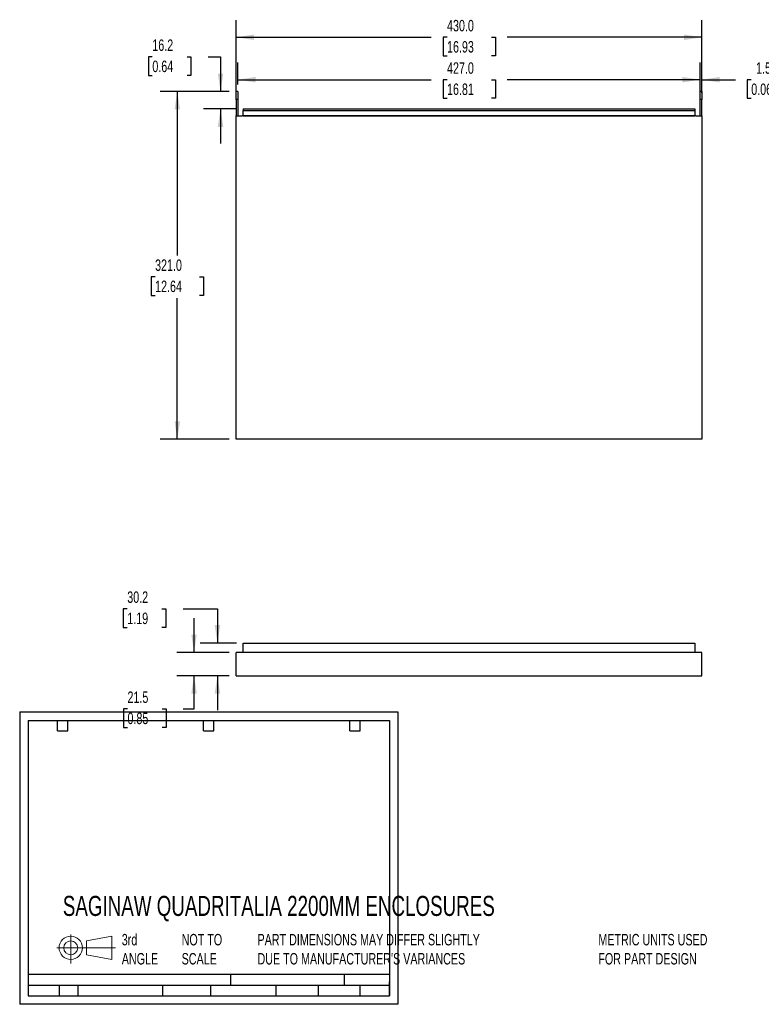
# Model space of a CAD drawing. Header units: millimetres. Extents: x 0 to 1356, y 0 to 1033.
# Tile 1 of 2: x 0 to 685, y 0 to 909. Entities that reach past the tile are written whole.
import ezdxf

# ---------------------------------------------------------------- set-up
doc = ezdxf.new("R2010")
doc.units = ezdxf.units.MM
doc.header["$LTSCALE"] = 5
doc.layers.add('DIMENSIONS', color=140, linetype='Continuous', lineweight=25)
doc.layers.add('TEXT', color=140, linetype='Continuous', lineweight=25)
doc.styles.add('SLDTEXTSTYLE0', font='TXT', dxfattribs={"width": 0.7})
doc.dimstyles.new('SLDDIMSTYLE0', dxfattribs={"dimtxt": 10.790039, "dimasz": 16.51, "dimexe": 0, "dimexo": 0.0625, "dimgap": 2.69751, "dimtad": 0, "dimtih": 1, "dimtoh": 1, "dimdec": 1, "dimrnd": 1e-09, "dimzin": 12, "dimdsep": 46, "dimtxsty": 'SLDTEXTSTYLE0', "dimsah": 1, "dimcen": 0.09, "dimadec": 0, "dimazin": 3, "dimtfac": 1, "dimtdec": 1, "dimtmove": 0, "dimatfit": 0, "dimfxl": 0, "dimfrac": 2, "dimtolj": 1, "dimtzin": 12, "dimarcsym": 0})
doc.dimstyles.new('SLDDIMSTYLE5', dxfattribs={"dimtxt": 10.790039, "dimasz": 16.51, "dimexe": 0, "dimexo": 0.0625, "dimgap": 2.69751, "dimtad": 0, "dimtih": 1, "dimtoh": 1, "dimdec": 1, "dimrnd": 1e-09, "dimzin": 4, "dimdsep": 46, "dimtxsty": 'SLDTEXTSTYLE0', "dimsah": 1, "dimcen": 0.09, "dimadec": 0, "dimazin": 1, "dimtfac": 1, "dimtdec": 1, "dimtofl": 0, "dimtmove": 0, "dimatfit": 3, "dimfxl": 0, "dimfrac": 2, "dimtolj": 1, "dimtzin": 12, "dimarcsym": 0})

# ---------------------------------------------------------------- blocks, each defined once
blk = doc.blocks.new('Block11')
at = {"color": 7, "linetype": 'Continuous', "lineweight": 18}
for p, q in [((12.94, 26.55), (12.94, 0)), ((27.4, 20.84), (50.88, 25.16)), ((27.4, 7.98), (27.4, 20.84)), ((50.88, 25.16), (50.88, 3.66)), ((0, 14.41), (54.37, 14.41)), ((27.4, 7.98), (50.88, 3.66))]:
    blk.add_line(p, q, dxfattribs=at)
for radius in [10.75, 6.43]:
    blk.add_circle((12.94, 14.41), radius, dxfattribs=at)
blk = doc.blocks.new('Block12')
at = {"color": 7, "linetype": 'Continuous'}
blk.add_blockref('Block11', (0, 0), dxfattribs=at)
blk = doc.blocks.new('_D')
at = {"layer": 'DIMENSIONS'}
for p, q in [((160.98, 324.9), (160.98, 356.65)), ((193.53, 324.9), (145.11, 324.9)), ((193.53, 303.4), (145.11, 303.4)), ((160.98, 272.76), (160.98, 303.4)), ((99.52, 272.76), (95.9, 272.76)), ((95.9, 272.76), (95.9, 255.61)), ((131.59, 272.76), (135.21, 272.76)), ((135.21, 272.76), (135.21, 255.61)), ((151.04, 272.76), (160.98, 272.76)), ((95.9, 255.61), (99.52, 255.61)), ((135.21, 255.61), (131.59, 255.61))]:
    blk.add_line(p, q, dxfattribs=at)
for points in [[(160.98, 324.9), (163.52, 341.41), (158.44, 341.41)], [(160.98, 303.4), (158.44, 286.89), (163.52, 286.89)]]:
    blk.add_solid(points, dxfattribs=at)
at = {"layer": 'DIMENSIONS', "char_height": 10.583, "attachment_point": 1, "style": 'SLDTEXTSTYLE0'}
for s, insert in [('21.5', (99.52, 288.82)), ('0.85', (99.52, 269.26))]:
    blk.add_mtext(s, dxfattribs=dict(at, insert=insert))
blk = doc.blocks.new('_D_1')
at = {"layer": 'DIMENSIONS'}
for p, q in [((99.32, 365.13), (95.69, 365.13)), ((95.69, 365.13), (95.69, 347.98)), ((131.38, 365.13), (135, 365.13)), ((135, 365.13), (135, 347.98)), ((150.83, 365.13), (182.58, 365.13)), ((182.58, 365.13), (182.58, 333.56)), ((95.69, 347.98), (99.32, 347.98)), ((135, 347.98), (131.38, 347.98)), ((200.03, 333.56), (166.71, 333.56)), ((193.53, 303.4), (166.71, 303.4)), ((182.58, 303.4), (182.58, 271.65))]:
    blk.add_line(p, q, dxfattribs=at)
for points in [[(182.58, 333.56), (185.12, 350.07), (180.04, 350.07)], [(182.58, 303.4), (180.04, 286.89), (185.12, 286.89)]]:
    blk.add_solid(points, dxfattribs=at)
at = {"layer": 'DIMENSIONS', "char_height": 10.583, "attachment_point": 1, "style": 'SLDTEXTSTYLE0'}
for s, insert in [('30.2', (99.32, 381.19)), ('1.19', (99.32, 361.62))]:
    blk.add_mtext(s, dxfattribs=dict(at, insert=insert))
blk = doc.blocks.new('_D_12')
at = {"layer": 'DIMENSIONS'}
for p, q in [((193.53, 842.78), (129.65, 842.78)), ((145.53, 842.78), (145.53, 691.2)), ((125.01, 671.64), (121.38, 671.64)), ((121.38, 671.64), (121.38, 654.49)), ((166.05, 671.64), (169.67, 671.64)), ((169.67, 671.64), (169.67, 654.49)), ((121.38, 654.49), (125.01, 654.49)), ((145.53, 521.78), (145.53, 652.07)), ((169.67, 654.49), (166.05, 654.49)), ((193.53, 521.78), (129.65, 521.78))]:
    blk.add_line(p, q, dxfattribs=at)
for points in [[(145.53, 842.78), (142.99, 826.27), (148.07, 826.27)], [(145.53, 521.78), (148.07, 538.29), (142.99, 538.29)]]:
    blk.add_solid(points, dxfattribs=at)
at = {"layer": 'DIMENSIONS', "char_height": 10.583, "attachment_point": 1, "style": 'SLDTEXTSTYLE0'}
for s, insert in [('321.0', (125.01, 687.69)), ('12.64', (125.01, 668.13))]:
    blk.add_mtext(s, dxfattribs=dict(at, insert=insert))
blk = doc.blocks.new('_D_13')
at = {"layer": 'DIMENSIONS'}
for p, q in [((122.46, 874.75), (118.84, 874.75)), ((118.84, 874.75), (118.84, 857.6)), ((154.53, 874.75), (158.15, 874.75)), ((158.15, 874.75), (158.15, 857.6)), ((173.98, 874.75), (185.44, 874.75)), ((185.44, 874.75), (185.44, 842.78)), ((118.84, 857.6), (122.46, 857.6)), ((158.15, 857.6), (154.53, 857.6)), ((193.53, 842.78), (169.57, 842.78)), ((200.03, 826.58), (169.57, 826.58)), ((185.44, 826.58), (185.44, 794.83))]:
    blk.add_line(p, q, dxfattribs=at)
for points in [[(185.44, 842.78), (187.98, 859.29), (182.9, 859.29)], [(185.44, 826.58), (182.9, 810.07), (187.98, 810.07)]]:
    blk.add_solid(points, dxfattribs=at)
at = {"layer": 'DIMENSIONS', "char_height": 10.583, "attachment_point": 1, "style": 'SLDTEXTSTYLE0'}
for s, insert in [('16.2', (122.46, 890.8)), ('0.64', (122.46, 871.24))]:
    blk.add_mtext(s, dxfattribs=dict(at, insert=insert))
blk = doc.blocks.new('_D_14')
at = {"layer": 'DIMENSIONS'}
for p, q in [((199.88, 837.63), (199.88, 908.66)), ((629.88, 841.63), (629.88, 908.66)), ((199.88, 892.78), (379.94, 892.78)), ((394.56, 892.78), (390.94, 892.78)), ((390.94, 892.78), (390.94, 875.63)), ((435.6, 892.78), (439.23, 892.78)), ((439.23, 892.78), (439.23, 875.63)), ((629.88, 892.78), (450.23, 892.78)), ((390.94, 875.63), (394.56, 875.63)), ((439.23, 875.63), (435.6, 875.63))]:
    blk.add_line(p, q, dxfattribs=at)
for points in [[(199.88, 892.78), (216.39, 890.24), (216.39, 895.32)], [(629.88, 892.78), (613.37, 895.32), (613.37, 890.24)]]:
    blk.add_solid(points, dxfattribs=at)
at = {"layer": 'DIMENSIONS', "char_height": 10.583, "attachment_point": 1, "style": 'SLDTEXTSTYLE0'}
for s, insert in [('430.0', (394.56, 908.84)), ('16.93', (394.56, 889.28))]:
    blk.add_mtext(s, dxfattribs=dict(at, insert=insert))
blk = doc.blocks.new('_D_15')
at = {"layer": 'DIMENSIONS'}
for p, q in [((628.38, 837.63), (628.38, 869.49)), ((629.88, 849.13), (629.88, 869.49)), ((628.38, 853.62), (596.63, 853.62)), ((629.88, 853.62), (660.81, 853.62)), ((675.43, 853.62), (671.8, 853.62)), ((671.8, 853.62), (671.8, 836.47)), ((707.49, 853.62), (711.11, 853.62)), ((711.11, 853.62), (711.11, 836.47)), ((671.8, 836.47), (675.43, 836.47)), ((711.11, 836.47), (707.49, 836.47))]:
    blk.add_line(p, q, dxfattribs=at)
for points in [[(628.38, 853.62), (611.87, 856.16), (611.87, 851.08)], [(629.88, 853.62), (646.39, 851.08), (646.39, 856.16)]]:
    blk.add_solid(points, dxfattribs=at)
at = {"layer": 'DIMENSIONS', "char_height": 10.583, "attachment_point": 1, "style": 'SLDTEXTSTYLE0'}
for s, insert in [('1.5', (679.91, 869.68)), ('0.06', (675.43, 850.11))]:
    blk.add_mtext(s, dxfattribs=dict(at, insert=insert))
blk = doc.blocks.new('_D_16')
at = {"layer": 'DIMENSIONS'}
for p, q in [((201.38, 849.13), (201.38, 869.5)), ((628.38, 849.13), (628.38, 869.49)), ((201.38, 853.62), (379.94, 853.62)), ((394.56, 853.62), (390.94, 853.62)), ((390.94, 853.62), (390.94, 836.47)), ((435.6, 853.62), (439.23, 853.62)), ((439.23, 853.62), (439.23, 836.47)), ((628.38, 853.62), (450.23, 853.62)), ((390.94, 836.47), (394.56, 836.47)), ((439.23, 836.47), (435.6, 836.47))]:
    blk.add_line(p, q, dxfattribs=at)
for points in [[(201.38, 853.62), (217.89, 851.08), (217.89, 856.16)], [(628.38, 853.62), (611.87, 856.16), (611.87, 851.08)]]:
    blk.add_solid(points, dxfattribs=at)
at = {"layer": 'DIMENSIONS', "char_height": 10.583, "attachment_point": 1, "style": 'SLDTEXTSTYLE0'}
for s, insert in [('427.0', (394.56, 869.68)), ('16.81', (394.56, 850.11))]:
    blk.add_mtext(s, dxfattribs=dict(at, insert=insert))

msp = doc.modelspace()

# ---------------------------------------------------------------- linework, layer by layer
for p, q in [((201.380133, 842.781501), (199.880133, 842.781501)), ((199.880133, 835.281501), (199.880133, 842.781501)), ((201.380133, 842.781501), (201.380133, 835.281501)), ((629.880133, 842.781501), (628.380133, 842.781501)), ((628.380133, 835.281501), (628.380133, 842.781501)), ((629.880133, 842.781501), (629.880133, 835.281501)), ((201.380133, 835.281501), (199.880133, 835.281501)), ((199.880133, 835.281501), (199.880133, 820.281501)), ((201.380133, 835.281501), (201.380133, 820.281501)), ((629.880133, 835.281501), (628.380133, 835.281501)), ((628.380133, 820.281501), (628.380133, 835.281501)), ((629.880133, 820.281501), (629.880133, 835.281501)), ((199.880133, 521.781501), (199.880133, 820.281501)), ((199.880133, 820.281501), (205.382133, 820.281501)), ((205.382133, 820.280347), (205.382133, 820.281501)), ((206.382133, 820.280347), (205.382133, 820.280347)), ((206.382133, 826.580539), (206.382133, 825.281501)), ((206.382133, 826.580539), (623.378133, 826.580539)), ((206.382133, 825.281501), (623.378133, 825.281501)), ((206.382133, 820.282079), (206.382133, 825.281501)), ((623.378133, 820.282079), (206.382133, 820.282079)), ((206.382133, 820.282079), (206.382133, 820.280347)), ((206.382133, 820.280347), (623.378133, 820.280347)), ((623.378133, 826.580539), (623.378133, 825.281501)), ((623.378133, 825.281501), (623.378133, 820.282079)), ((623.378133, 820.280347), (623.378133, 820.282079)), ((624.378133, 820.280347), (623.378133, 820.280347)), ((624.378133, 820.281501), (624.378133, 820.280347)), ((624.378133, 820.281501), (629.880133, 820.281501)), ((629.880133, 820.281501), (629.880133, 521.781501)), ((629.880133, 521.781501), (199.880133, 521.781501)), ((206.382133, 333.560497), (623.378133, 333.560497)), ((206.382133, 324.901243), (206.382133, 333.560497)), ((623.378133, 333.560497), (623.378133, 324.901243)), ((199.880133, 303.400243), (199.880133, 324.900243)), ((629.880133, 324.900243), (199.880133, 324.900243)), ((623.378133, 324.901243), (206.382133, 324.901243)), ((206.382133, 324.901243), (206.382133, 324.900243)), ((623.378133, 324.900243), (623.378133, 324.901243)), ((629.880133, 303.400243), (629.880133, 324.900243)), ((199.880133, 303.400243), (629.880133, 303.400243))]:
    msp.add_line(p, q)
at = {"color": 7, "linetype": 'Continuous'}
for p, q in [((0.003088, 269.878342), (0.003088, 0.003342)), ((0.003088, 269.878342), (349.253088, 269.878342)), ((349.253088, 269.878342), (349.253088, 0.003342)), ((349.253088, 0.003342), (0.003088, 0.003342))]:
    msp.add_line(p, q, dxfattribs=at)
at = {"layer": 'TEXT'}
for p, q in [((7.9375, 261.9375), (341.3125, 261.9375)), ((7.9375, 261.9375), (7.9375, 7.9375)), ((34.925, 252.4125), (34.925, 261.9375)), ((44.45, 252.4125), (44.45, 261.9375)), ((169.8625, 252.4125), (169.8625, 261.9375)), ((179.3875, 252.4125), (179.3875, 261.9375)), ((304.8, 252.4125), (304.8, 261.9375)), ((314.325, 252.4125), (314.325, 261.9375)), ((341.3125, 261.9375), (341.3125, 7.9375)), ((34.925, 252.4125), (44.45, 252.4125)), ((169.8625, 252.4125), (179.3875, 252.4125)), ((304.8, 252.4125), (314.325, 252.4125)), ((341.3125, 27.657635), (7.9375, 27.657635)), ((194.698619, 27.657635), (194.698619, 17.4625)), ((299.469222, 27.657635), (299.469222, 17.4625)), ((341.3125, 7.9375), (341.3125, 20.6375)), ((341.3125, 17.4625), (7.9375, 17.4625)), ((36.305914, 17.4625), (36.305914, 7.9375)), ((53.546732, 17.4625), (53.546732, 7.9375)), ((131.855259, 17.4625), (131.855259, 7.9375)), ((176.247268, 17.4625), (176.247268, 7.9375)), ((236.625834, 17.4625), (236.625834, 7.9375)), ((275.58189, 17.4625), (275.58189, 7.9375)), ((314.185936, 17.4625), (314.185936, 7.9375)), ((7.9375, 7.9375), (341.3125, 7.9375))]:
    msp.add_line(p, q, dxfattribs=at)

# ---------------------------------------------------------------- block references
msp.add_blockref('Block12', (34.189693, 37.769277), dxfattribs=at)

# ---------------------------------------------------------------- texts
at = {"layer": 'TEXT', "attachment_point": 1, "style": 'SLDTEXTSTYLE0'}
for s, insert, char_height in [('SAGINAW QUADRITALIA 2200MM ENCLOSURES', (39.828671, 100.117217), 18.52083333), ('3rd^JANGLE', (94.252153, 64.982855), 10.5833333), ('NOT TO^JSCALE', (149.533606, 64.982856), 10.58333333), ("PART DIMENSIONS MAY DIFFER SLIGHTLY ^JDUE TO MANUFACTURER'S VARIANCES", (219.562673, 64.982858), 10.58333333), ('METRIC UNITS USED ^JFOR PART DESIGN', (534.268027, 64.982859), 10.58333333)]:
    msp.add_mtext(s, dxfattribs=dict(at, insert=insert, char_height=char_height))

# ---------------------------------------------------------------- dimensions: what is measured, and where the dimension line sits
at = {"layer": 'DIMENSIONS'}
for base, p1, p2, dimstyle, picture, middle in [((629.880133, 892.781501), (199.880133, 831.281501), (629.880133, 835.281501), 'SLDDIMSTYLE5', '_D_14', (415.084462, 892.781501)), ((629.880133, 853.619883), (628.380133, 831.281501), (629.880133, 842.781501), 'SLDDIMSTYLE0', '_D_15', (691.458609, 853.619883))]:
    dim = msp.add_linear_dim(base=base, p1=p1, p2=p2, dimstyle=dimstyle, dxfattribs=at)
    dim.commit()
    dim.dimension.update_dxf_attribs({"geometry": picture, "text_midpoint": middle, "dimtype": 160})
for base, p1, p2, angle, dimstyle, picture, middle in [((185.441443, 842.781501), (206.382133, 826.580539), (199.880133, 842.781501), 90, 'SLDDIMSTYLE0', '_D_13', (185.441443, 874.745408)), ((628.380201, 853.618548), (201.380133, 842.781501), (628.380133, 842.781501), 359.999641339, 'SLDDIMSTYLE5', '_D_16', (415.084462, 853.619883)), ((145.527255, 842.781501), (199.880133, 521.781501), (199.880133, 842.781501), 90, 'SLDDIMSTYLE5', '_D_12', (145.527255, 671.635862)), ((182.582716, 333.560497), (199.880133, 303.400243), (206.382133, 333.560497), 90, 'SLDDIMSTYLE0', '_D_1', (182.582716, 365.128583)), ((160.982609, 303.400243), (199.880133, 324.900243), (199.880133, 303.400243), 90, 'SLDDIMSTYLE0', '_D', (160.982609, 272.762497))]:
    dim = msp.add_linear_dim(base=base, p1=p1, p2=p2, angle=angle, dimstyle=dimstyle, dxfattribs=at)
    dim.commit()
    dim.dimension.update_dxf_attribs({"geometry": picture, "text_midpoint": middle, "dimtype": 160})

doc.saveas('drawing.dxf')
